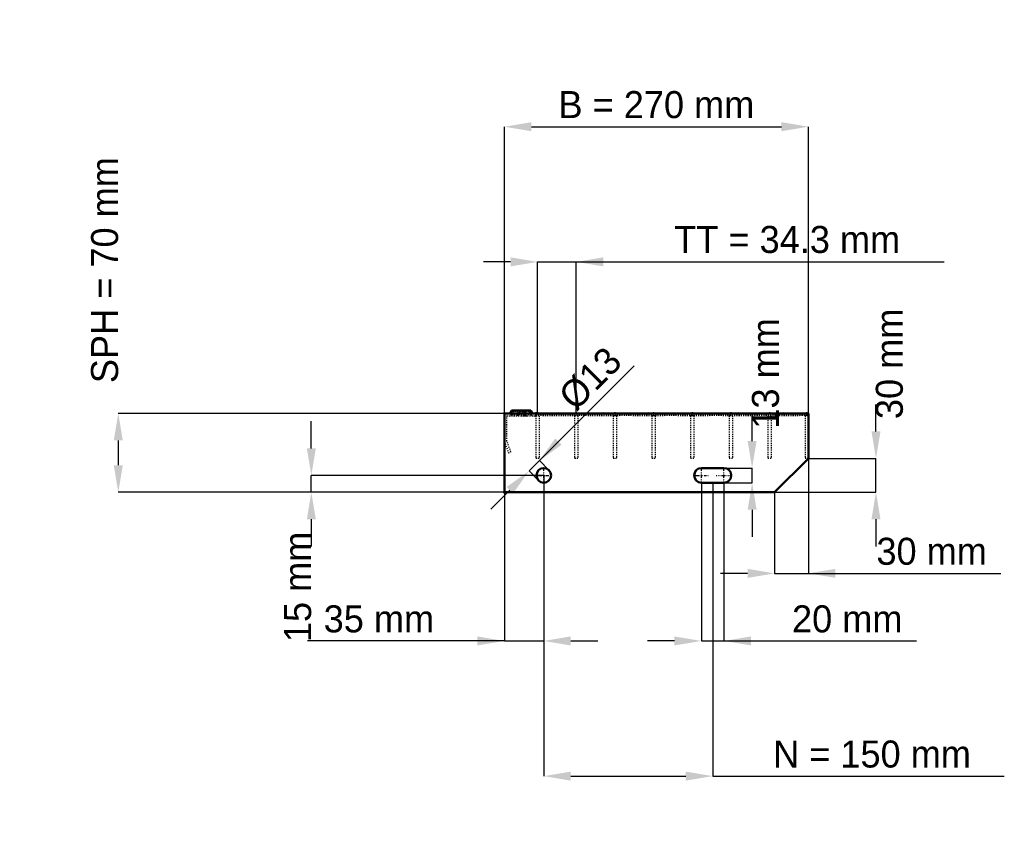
# Model space of a CAD drawing. Header units: millimetres. Extents: x -430 to 444, y -308 to 420.
import ezdxf

# ---------------------------------------------------------------- set-up
doc = ezdxf.new("R2010")
doc.units = ezdxf.units.MM
doc.linetypes.add('Center', pattern=[1.5, 0.45, -0.5, 0.05, -0.5])
doc.linetypes.add('Dashed', pattern=[2, 1, -1])
for name, color, linetype, lineweight in [('2d ConnectionPoints', 7, 'Continuous', 50), ('AM_0', 7, 'Continuous', 50), ('AM_5', 3, 'Continuous', 25), ('AM_7', 7, 'Center', 25), ('AM_9', 6, 'Dashed', 25)]:
    doc.layers.add(name, color=color, linetype=linetype, lineweight=lineweight)
doc.dimstyles.new('ISO-25', dxfattribs={"dimtxt": 2.5, "dimasz": 2.5, "dimexe": 1.25, "dimexo": 0.625, "dimtad": 1, "dimtxsty": 'Standard', "dimcen": 2.5, "dimadec": 0, "dimazin": 0, "dimtfac": 1, "dimtmove": 0, "dimatfit": 3, "dimfxl": 1, "dimarcsym": 0})

# ---------------------------------------------------------------- blocks, each defined once
blk = doc.blocks.new('1_yrpdoamb1mhyfx76n553869ka________0_in_L10002322SP34034383350_0')
at = {"layer": 'AM_0'}
for p, q in [((28, 70), (48, 70.33)), ((48, 70.33), (68, 70)), ((48, 70.33), (48, 70)), ((68, 70), (88, 70.33)), ((88, 70.33), (108, 70)), ((88, 70.33), (88, 70)), ((108, 70), (128, 70.33)), ((128, 70.33), (148, 70)), ((128, 70.33), (128, 70)), ((148, 70), (168, 70.33)), ((168, 70.33), (188, 70)), ((168, 70.33), (168, 70)), ((188, 70), (208, 70.33)), ((208, 70.33), (228, 70)), ((208, 70.33), (208, 70)), ((228, 70), (248, 70.33)), ((248, 70.33), (268, 70)), ((248, 70.33), (248, 70)), ((268, 70), (270, 70.03)), ((270, 70.01), (270, 70.03))]:
    blk.add_line(p, q, dxfattribs=at)
at = {"layer": 'AM_9'}
for p, q in [((28, 70), (68, 68.4)), ((28, 68.4), (68, 70)), ((48, 70), (48, 68.07)), ((68, 70), (108, 68.4)), ((68, 68.4), (108, 70)), ((68, 70), (68, 68.4)), ((88, 70), (88, 68.07)), ((108, 70), (148, 68.4)), ((108, 68.4), (148, 70)), ((108, 70), (108, 68.4)), ((128, 70), (128, 68.07)), ((148, 70), (188, 68.4)), ((148, 70), (148, 68.4)), ((148, 68.4), (188, 70)), ((168, 70), (168, 68.07)), ((188, 70), (228, 68.4)), ((188, 70), (188, 68.4)), ((188, 68.4), (228, 70)), ((208, 70), (208, 68.07)), ((228, 70), (268, 68.4)), ((228, 68.4), (268, 70)), ((228, 70), (228, 68.4)), ((248, 70), (248, 68.07)), ((268, 70), (270, 69.92)), ((268, 70), (268, 68.4)), ((28, 68.4), (48, 68.07)), ((48, 68.07), (68, 68.4)), ((68, 68.4), (88, 68.07)), ((88, 68.07), (108, 68.4)), ((108, 68.4), (128, 68.07)), ((128, 68.07), (148, 68.4)), ((148, 68.4), (168, 68.07)), ((168, 68.07), (188, 68.4)), ((188, 68.4), (208, 68.07)), ((208, 68.07), (228, 68.4)), ((228, 68.4), (248, 68.07)), ((248, 68.07), (268, 68.4)), ((268, 68.4), (270, 68.48)), ((268, 68.4), (270, 68.37))]:
    blk.add_line(p, q, dxfattribs=at)
blk = doc.blocks.new('2_L1200350381323FRONT_0_in_L10002322SP34034383350_0')
at = {"layer": 'AM_0'}
for p, q in [((6.43, 72.46), (5.01, 70)), ((6.43, 72.46), (23.57, 72.46)), ((18.99, 70), (17.57, 72.46)), ((24.99, 70), (23.57, 72.46))]:
    blk.add_line(p, q, dxfattribs=at)
at = {"layer": 'AM_7'}
for p, q in [((12, 73), (12, 67.5)), ((18, 73), (18, 67.5))]:
    blk.add_line(p, q, dxfattribs=at)
at = {"layer": 'AM_9'}
for p, q in [((7.89, 71.62), (6.3, 68.87)), ((6.43, 72.46), (7.89, 71.62)), ((22.11, 71.62), (7.89, 71.62)), ((12.43, 72.46), (11.01, 70)), ((13.89, 71.62), (12.3, 68.87)), ((12.43, 72.46), (13.89, 71.62)), ((16.11, 71.62), (17.57, 72.46)), ((17.7, 68.87), (16.11, 71.62)), ((22.11, 71.62), (23.57, 72.46)), ((23.7, 68.87), (22.11, 71.62)), ((28, 67.75), (28, 70)), ((2.25, 45.4), (2.25, 67.75)), ((2.25, 67.75), (28, 67.75)), ((23.7, 68.87), (6.3, 68.87)), ((19.28, 67.81), (21.08, 67.75)), ((0, 45), (3.64, 35)), ((5.75, 35.77), (2.25, 45.4)), ((3.64, 35), (5.75, 35.77))]:
    blk.add_line(p, q, dxfattribs=at)
blk.add_lwpolyline([(14.92, 67.75), (16.46, 67.8), (18, 67.84), (19.28, 67.81)], dxfattribs=at)
for centre, start, end in [((4.35, 70), 270, 330), ((10.35, 70), 270, 330), ((19.65, 70), 210, 270), ((25.65, 70), 210, 270)]:
    blk.add_arc(centre, 2.25, start, end, dxfattribs=at)
blk = doc.blocks.new('3_L120004038133HORIZONTAL1_0_in_L10002322SP34034383350_0')
at = {"layer": 'AM_9'}
for p, q in [((267, 70), (267, 30)), ((267, 68.0685), (270, 68.0685)), ((270, 30), (267, 30))]:
    blk.add_line(p, q, dxfattribs=at)
blk = doc.blocks.new('4_L120004038133HORIZONTAL2_0_in_L10002322SP34034383350_0')
at = {"layer": 'AM_9'}
for p, q in [((233.98, 70), (233.98, 30)), ((236.98, 70), (236.98, 30)), ((233.98, 68.0685), (236.98, 68.0685)), ((236.98, 30), (233.98, 30))]:
    blk.add_line(p, q, dxfattribs=at)
blk = doc.blocks.new('5_L120004038133HORIZONTAL3_0_in_L10002322SP34034383350_0')
at = {"layer": 'AM_9'}
for p, q in [((199.65, 70), (199.65, 30)), ((202.65, 70), (202.65, 30)), ((199.65, 68.0685), (202.65, 68.0685)), ((202.65, 30), (199.65, 30))]:
    blk.add_line(p, q, dxfattribs=at)
blk = doc.blocks.new('6_L120004038133HORIZONTAL4_0_in_L10002322SP34034383350_0')
at = {"layer": 'AM_9'}
for p, q in [((165.32, 70), (165.32, 30)), ((168.32, 70), (168.32, 30)), ((165.32, 68.0685), (168.32, 68.0685)), ((168.32, 30), (165.32, 30))]:
    blk.add_line(p, q, dxfattribs=at)
blk = doc.blocks.new('7_L120004038133HORIZONTAL5_0_in_L10002322SP34034383350_0')
at = {"layer": 'AM_9'}
for p, q in [((130.99, 70), (130.99, 30)), ((133.99, 70), (133.99, 30)), ((130.99, 68.0685), (133.99, 68.0685)), ((133.99, 30), (130.99, 30))]:
    blk.add_line(p, q, dxfattribs=at)
blk = doc.blocks.new('8_L120004038133HORIZONTAL6_0_in_L10002322SP34034383350_0')
at = {"layer": 'AM_9'}
for p, q in [((96.66, 70), (96.66, 30)), ((99.66, 70), (99.66, 30)), ((96.66, 68.0685), (99.66, 68.0685)), ((99.66, 30), (96.66, 30))]:
    blk.add_line(p, q, dxfattribs=at)
blk = doc.blocks.new('9_L120004038133HORIZONTAL7_0_in_L10002322SP34034383350_0')
at = {"layer": 'AM_9'}
for p, q in [((62.33, 70), (62.33, 30)), ((65.33, 70), (65.33, 30)), ((62.33, 68.0685), (65.33, 68.0685)), ((65.33, 30), (62.33, 30))]:
    blk.add_line(p, q, dxfattribs=at)
blk = doc.blocks.new('10_L120004038133HORIZONTAL8_0_in_L10002322SP34034383350_0')
at = {"layer": 'AM_9'}
for p, q in [((28, 70), (28, 30)), ((31, 70), (31, 30)), ((28, 68.0685), (31, 68.0685)), ((31, 30), (28, 30))]:
    blk.add_line(p, q, dxfattribs=at)
blk = doc.blocks.new('11_L2701200350334332703LEFT_0_in_L10002322SP34034383350_0')
at = {"layer": 'AM_0'}
for p, q in [((270, 70), (0, 70)), ((0, 70), (0, 0)), ((270, 30), (270, 70)), ((240, 0), (270, 30)), ((195, 21.5), (175, 21.5)), ((175, 8.5), (195, 8.5)), ((0, 0), (240, 0))]:
    blk.add_line(p, q, dxfattribs=at)
blk.add_circle((35, 15), 6.5, dxfattribs=at)
for centre, start, end in [((175, 15), 90, 270), ((195, 15), 270, 90)]:
    blk.add_arc(centre, 6.5, start, end, dxfattribs=at)
at = {"layer": 'AM_7'}
for p, q in [((35, 8.175), (35, 21.825)), ((175, 8.175), (175, 21.825)), ((195, 8.175), (195, 21.825)), ((28.175, 15), (41.825, 15)), ((168.175, 15), (181.825, 15)), ((188.175, 15), (201.825, 15))]:
    blk.add_line(p, q, dxfattribs=at)
blk = doc.blocks.new('*D12')
at = {"layer": 'AM_5', "color": 0, "lineweight": -2}
for p, q in [((0, 70), (0, 324.54)), ((24, 324.54), (246, 324.54)), ((270, 70), (270, 324.54))]:
    blk.add_line(p, q, dxfattribs=at)
at = {"layer": 'AM_5', "color": 0}
for points in [[(24, 328.54), (24, 320.54), (0, 324.54)], [(246, 320.54), (246, 328.54), (270, 324.54)]]:
    blk.add_solid(points, dxfattribs=at)
at = {"layer": 'Defpoints', "color": 0}
for p in [(270, 324.54), (0, 70), (270, 70)]:
    blk.add_point(p, dxfattribs=at)
at = {"layer": 'AM_5', "color": 0, "insert": (135, 344), "char_height": 24, "attachment_point": 5}
blk.add_mtext('B = 270 mm', dxfattribs=at)
blk = doc.blocks.new('*D13')
at = {"layer": 'AM_5', "color": 0, "lineweight": -2}
for p, q in [((5.5, 204.54), (-18.5, 204.54)), ((29.5, 70), (29.5, 204.54)), ((29.5, 204.54), (63.83, 204.54)), ((63.83, 70), (63.83, 204.54)), ((63.83, 204.54), (390.51, 204.54)), ((87.83, 204.54), (111.83, 204.54))]:
    blk.add_line(p, q, dxfattribs=at)
at = {"layer": 'AM_5', "color": 0}
for points in [[(5.5, 200.54), (5.5, 208.54), (29.5, 204.54)], [(87.83, 208.54), (87.83, 200.54), (63.83, 204.54)]]:
    blk.add_solid(points, dxfattribs=at)
at = {"layer": 'Defpoints', "color": 0}
for p in [(63.83, 204.54), (29.5, 70), (63.83, 70)]:
    blk.add_point(p, dxfattribs=at)
at = {"layer": 'AM_5', "color": 0, "insert": (251.17, 224.27), "char_height": 24, "attachment_point": 5}
blk.add_mtext('TT = 34.3 mm', dxfattribs=at)
blk = doc.blocks.new('*D14')
at = {"layer": 'AM_5', "color": 0, "lineweight": -2}
for p, q in [((0, 70), (-342.86, 70)), ((-342.86, 46), (-342.86, 24)), ((0, 0), (-342.86, 0))]:
    blk.add_line(p, q, dxfattribs=at)
at = {"layer": 'AM_5', "color": 0}
for points in [[(-338.86, 46), (-346.86, 46), (-342.86, 70)], [(-346.86, 24), (-338.86, 24), (-342.86, 0)]]:
    blk.add_solid(points, dxfattribs=at)
at = {"layer": 'Defpoints', "color": 0}
for p in [(0, 70), (-342.86, 0), (0, 0)]:
    blk.add_point(p, dxfattribs=at)
at = {"layer": 'AM_5', "color": 0, "insert": (-354.86, 197.2), "char_height": 24, "attachment_point": 5, "rotation": 90}
blk.add_mtext('SPH = 70 mm', dxfattribs=at)
blk = doc.blocks.new('*D15')
at = {"layer": 'AM_5', "color": 0, "lineweight": -2}
for p, q in [((-171.43, 39), (-171.43, 63)), ((35, 15), (-171.43, 15)), ((-171.43, 0), (-171.43, 15)), ((0, 0), (-171.43, 0)), ((-171.43, -24), (-171.43, -48))]:
    blk.add_line(p, q, dxfattribs=at)
at = {"layer": 'AM_5', "color": 0}
for points in [[(-175.43, 39), (-167.43, 39), (-171.43, 15)], [(-167.43, -24), (-175.43, -24), (-171.43, 0)]]:
    blk.add_solid(points, dxfattribs=at)
at = {"layer": 'Defpoints', "color": 0}
for p in [(-171.43, 15), (35, 15), (0, 0)]:
    blk.add_point(p, dxfattribs=at)
at = {"layer": 'AM_5', "color": 0, "insert": (-183.43, -84), "char_height": 24, "attachment_point": 5, "rotation": 90}
blk.add_mtext('15 mm', dxfattribs=at)
blk = doc.blocks.new('*D16')
at = {"layer": 'AM_5', "color": 0, "lineweight": -2}
for p, q in [((35, 15), (35, -132)), ((0, 0), (0, -132)), ((0, -132), (-174.87, -132)), ((-24, -132), (-48, -132)), ((0, -132), (35, -132)), ((59, -132), (83, -132))]:
    blk.add_line(p, q, dxfattribs=at)
at = {"layer": 'AM_5', "color": 0}
for points in [[(-24, -136), (-24, -128), (0, -132)], [(59, -128), (59, -136), (35, -132)]]:
    blk.add_solid(points, dxfattribs=at)
at = {"layer": 'Defpoints', "color": 0}
for p in [(35, 15), (0, 0), (35, -132)]:
    blk.add_point(p, dxfattribs=at)
at = {"layer": 'AM_5', "color": 0, "insert": (-111.43, -112.55), "char_height": 24, "attachment_point": 5}
blk.add_mtext('35 mm', dxfattribs=at)
blk = doc.blocks.new('*D17')
at = {"layer": 'AM_5', "color": 0, "lineweight": -2}
for p, q in [((175, 8.5), (175, -132)), ((195, 8.5), (195, -132)), ((151, -132), (127, -132)), ((175, -132), (195, -132)), ((195, -132), (365.95, -132)), ((219, -132), (243, -132))]:
    blk.add_line(p, q, dxfattribs=at)
at = {"layer": 'AM_5', "color": 0}
for points in [[(151, -136), (151, -128), (175, -132)], [(219, -128), (219, -136), (195, -132)]]:
    blk.add_solid(points, dxfattribs=at)
at = {"layer": 'Defpoints', "color": 0}
for p in [(175, 8.5), (195, 8.5), (195, -132)]:
    blk.add_point(p, dxfattribs=at)
at = {"layer": 'AM_5', "color": 0, "insert": (304.47, -112.55), "char_height": 24, "attachment_point": 5}
blk.add_mtext('20 mm', dxfattribs=at)
blk = doc.blocks.new('*D18')
at = {"layer": 'AM_5', "color": 0, "lineweight": -2}
for p, q in [((220, 45.5), (220, 69.5)), ((195, 21.5), (220, 21.5)), ((220, 8.5), (220, 21.5)), ((195, 8.5), (220, 8.5)), ((220, -15.5), (220, -39.5))]:
    blk.add_line(p, q, dxfattribs=at)
at = {"layer": 'AM_5', "color": 0}
for points in [[(216, 45.5), (224, 45.5), (220, 21.5)], [(224, -15.5), (216, -15.5), (220, 8.5)]]:
    blk.add_solid(points, dxfattribs=at)
at = {"layer": 'Defpoints', "color": 0}
for p in [(195, 21.5), (220, 21.5), (195, 8.5)]:
    blk.add_point(p, dxfattribs=at)
at = {"layer": 'AM_5', "color": 0, "insert": (232, 105.5), "char_height": 24, "attachment_point": 5, "rotation": 90}
blk.add_mtext('13 mm', dxfattribs=at)
blk = doc.blocks.new('*D19')
at = {"layer": 'AM_5', "color": 0, "lineweight": -2}
for p, q in [((270, 30), (270, -72)), ((240, 0), (240, -72)), ((216, -72), (192, -72)), ((240, -72), (270, -72)), ((270, -72), (440.88, -72)), ((294, -72), (318, -72))]:
    blk.add_line(p, q, dxfattribs=at)
at = {"layer": 'AM_5', "color": 0}
for points in [[(216, -76), (216, -68), (240, -72)], [(294, -68), (294, -76), (270, -72)]]:
    blk.add_solid(points, dxfattribs=at)
at = {"layer": 'Defpoints', "color": 0}
for p in [(270, 30), (240, 0), (270, -72)]:
    blk.add_point(p, dxfattribs=at)
at = {"layer": 'AM_5', "color": 0, "insert": (379.44, -52.55), "char_height": 24, "attachment_point": 5}
blk.add_mtext('30 mm', dxfattribs=at)
blk = doc.blocks.new('*D20')
at = {"layer": 'AM_5', "color": 0, "lineweight": -2}
for p, q in [((330, 54), (330, 78)), ((270, 30), (330, 30)), ((330, 0), (330, 30)), ((240, 0), (330, 0)), ((330, -24), (330, -48))]:
    blk.add_line(p, q, dxfattribs=at)
at = {"layer": 'AM_5', "color": 0}
for points in [[(326, 54), (334, 54), (330, 30)], [(334, -24), (326, -24), (330, 0)]]:
    blk.add_solid(points, dxfattribs=at)
at = {"layer": 'Defpoints', "color": 0}
for p in [(270, 30), (330, 30), (240, 0)]:
    blk.add_point(p, dxfattribs=at)
at = {"layer": 'AM_5', "color": 0, "insert": (342, 114), "char_height": 24, "attachment_point": 5, "rotation": 90}
blk.add_mtext('30 mm', dxfattribs=at)
blk = doc.blocks.new('*D21')
at = {"layer": 'AM_5', "color": 0, "lineweight": -2}
for p, q in [((35, 15), (35, -252)), ((185, 8.5), (185, -252)), ((59, -252), (161, -252)), ((185, -252), (443.96, -252))]:
    blk.add_line(p, q, dxfattribs=at)
at = {"layer": 'AM_5', "color": 0}
for points in [[(59, -248), (59, -256), (35, -252)], [(161, -256), (161, -248), (185, -252)]]:
    blk.add_solid(points, dxfattribs=at)
at = {"layer": 'Defpoints', "color": 0}
for p in [(35, 15), (185, 8.5), (185, -252)]:
    blk.add_point(p, dxfattribs=at)
at = {"layer": 'AM_5', "color": 0, "insert": (326.48, -232.55), "char_height": 24, "attachment_point": 5}
blk.add_mtext('N = 150 mm', dxfattribs=at)
blk = doc.blocks.new('*D22')
at = {"layer": 'AM_5', "color": 0, "lineweight": -2}
for p, q in [((31.11, 28.08), (115.22, 112.19)), ((48.08, 45.05), (65.05, 62.02)), ((21.92, 18.89), (31.11, 28.08)), ((39.6, 19.6), (31.11, 28.08)), ((30.4, 10.4), (21.92, 18.89)), ((4.95, 1.92), (-12.02, -15.05))]:
    blk.add_line(p, q, dxfattribs=at)
at = {"layer": 'AM_5', "color": 0}
for points in [[(45.25, 47.88), (50.91, 42.22), (31.11, 28.08)], [(7.78, -0.91), (2.12, 4.75), (21.92, 18.89)]]:
    blk.add_solid(points, dxfattribs=at)
at = {"layer": 'Defpoints', "color": 0}
for p in [(31.11, 28.08), (39.6, 19.6), (30.4, 10.4)]:
    blk.add_point(p, dxfattribs=at)
at = {"layer": 'AM_5', "color": 0, "insert": (76.38, 100.86), "char_height": 24, "attachment_point": 5, "rotation": 45}
blk.add_mtext('Ø13', dxfattribs=at)

msp = doc.modelspace()

# ---------------------------------------------------------------- linework, layer by layer
at = {"layer": '2d ConnectionPoints'}
for p in [(0, 70), (0, 70), (0, 70), (0, 70), (0, 70), (0, 70), (28, 70), (29.5, 70), (29.5, 70), (63.83, 70), (63.83, 70), (98.16, 70), (98.16, 70), (132.49, 70), (132.49, 70), (166.82, 70), (166.82, 70), (201.15, 70), (201.15, 70), (235.48, 70), (235.48, 70), (268.5, 70), (0, 0), (0, 0)]:
    msp.add_point(p, dxfattribs=at)

# ---------------------------------------------------------------- block references
for name in ['2_L1200350381323FRONT_0_in_L10002322SP34034383350_0', '11_L2701200350334332703LEFT_0_in_L10002322SP34034383350_0', '1_yrpdoamb1mhyfx76n553869ka________0_in_L10002322SP34034383350_0', '10_L120004038133HORIZONTAL8_0_in_L10002322SP34034383350_0', '9_L120004038133HORIZONTAL7_0_in_L10002322SP34034383350_0', '8_L120004038133HORIZONTAL6_0_in_L10002322SP34034383350_0', '7_L120004038133HORIZONTAL5_0_in_L10002322SP34034383350_0', '6_L120004038133HORIZONTAL4_0_in_L10002322SP34034383350_0', '5_L120004038133HORIZONTAL3_0_in_L10002322SP34034383350_0', '4_L120004038133HORIZONTAL2_0_in_L10002322SP34034383350_0', '3_L120004038133HORIZONTAL1_0_in_L10002322SP34034383350_0']:
    msp.add_blockref(name, (0, 0))

# ---------------------------------------------------------------- dimensions: what is measured, and where the dimension line sits
at = {"layer": 'AM_5'}
for base, p1, p2, text, picture, middle in [((270, 324.544), (0, 70), (270, 70), 'B = 270 mm', '*D12', (135, 324.544)), ((63.83, 204.544), (29.5, 70), (63.83, 70), 'TT = 34.3 mm', '*D13', (251.168, 204.544)), ((270, -72), (240, 0), (270, 30), '30 mm', '*D19', (379.44, -72)), ((35, -132), (0, 0), (35, 15), '35 mm', '*D16', (-111.433, -132)), ((185, -252), (35, 15), (185, 8.5), 'N = 150 mm', '*D21', (326.478, -252)), ((195, -132), (175, 8.5), (195, 8.5), '20 mm', '*D17', (304.473, -132))]:
    dim = msp.add_linear_dim(base=base, p1=p1, p2=p2, text=text, dimstyle='ISO-25', override={"dimtxt": 24, "dimasz": 24, "dimexe": 0, "dimexo": 0, "dimgap": 7.2}, dxfattribs=at)
    dim.commit()
    dim.dimension.update_dxf_attribs({"geometry": picture, "text_midpoint": middle, "dimtype": 160})
for base, p1, p2, text, picture, middle in [((-342.857, 0), (0, 70), (0, 0), 'SPH = 70 mm', '*D14', (-354.857, 197.2)), ((330, 30), (240, 0), (270, 30), '30 mm', '*D20', (342, 114)), ((220, 21.5), (195, 8.5), (195, 21.5), '13 mm', '*D18', (232, 105.5)), ((-171.429, 15), (0, 0), (35, 15), '15 mm', '*D15', (-183.429, -84))]:
    dim = msp.add_linear_dim(base=base, p1=p1, p2=p2, angle=90, text=text, dimstyle='ISO-25', override={"dimtxt": 24, "dimasz": 24, "dimexe": 0, "dimexo": 0, "dimgap": 7.2}, dxfattribs=at)
    dim.commit()
    dim.dimension.update_dxf_attribs({"geometry": picture, "text_midpoint": middle, "dimtype": 160, "text_rotation": 90})
dim = msp.add_linear_dim(base=(31.111, 28.081), p1=(30.404, 10.404), p2=(39.596, 19.596), angle=45, text='Ø13', dimstyle='ISO-25', override={"dimtxt": 24, "dimasz": 24, "dimexe": 0, "dimexo": 0, "dimgap": 7.2}, dxfattribs=at)
dim.commit()
dim.dimension.update_dxf_attribs({"geometry": '*D22', "text_midpoint": (90.134, 87.105), "dimtype": 161})

doc.saveas('drawing.dxf')
